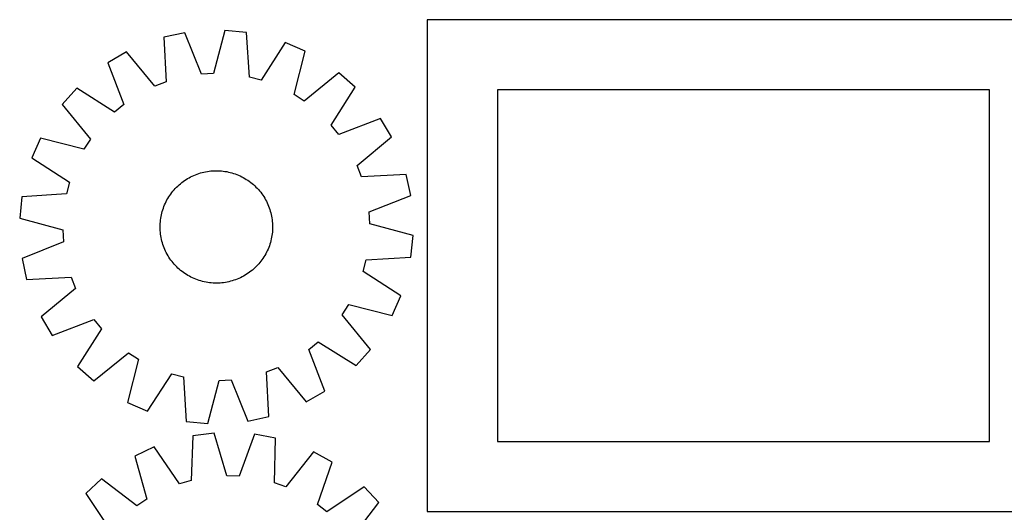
# Model space of a CAD drawing. Header units: millimetres. Extents: x 7 to 1493, y 7 to 2993.
# Tile 6 of 14: x 7 to 707, y 1291 to 1642. Entities that reach past the tile are written whole.
import ezdxf

# ---------------------------------------------------------------- set-up
doc = ezdxf.new("R2010")
doc.units = ezdxf.units.MM
doc.layers.add('CUT', color=7, linetype='CONTINUOUS', true_color=0x000000)

msp = doc.modelspace()

# ---------------------------------------------------------------- linework, layer by layer
at = {"layer": 'CUT'}
for p, q in [((746.388016, 1641.717208), (296.388016, 1641.717208)), ((296.388016, 1641.717208), (296.388016, 1291.717208)), ((124.150476, 1632.477154), (109.119971, 1629.188619)), ((135.873314, 1602.955131), (124.150476, 1632.477154)), ((152.640809, 1634.140508), (144.433081, 1603.454877)), ((167.951882, 1632.623408), (152.640809, 1634.140508)), ((169.978156, 1600.92374), (167.951882, 1632.623408)), ((109.119971, 1629.188619), (110.796339, 1597.468523)), ((195.561804, 1625.401355), (178.273409, 1598.753913)), ((209.65469, 1619.227126), (195.561804, 1625.401355)), ((82.538059, 1618.802679), (69.259412, 1611.030415)), ((102.809946, 1594.348122), (82.538059, 1618.802679)), ((201.786055, 1588.452797), (209.65469, 1619.227126)), ((69.259412, 1611.030415), (80.655782, 1581.380837)), ((233.681549, 1603.82661), (209.004796, 1583.825794)), ((245.176738, 1593.599628), (233.681549, 1603.82661)), ((110.796339, 1597.468523), (102.809946, 1594.348122)), ((144.433081, 1603.454877), (135.873314, 1602.955131)), ((178.273409, 1598.753913), (169.978156, 1600.92374)), ((47.187943, 1592.938536), (36.960961, 1581.443346)), ((74.024527, 1575.945228), (47.187943, 1592.938536)), ((228.183431, 1566.763043), (245.176738, 1593.599628)), ((696.388016, 1591.717208), (346.388016, 1591.717208)), ((346.388016, 1591.717208), (346.388016, 1341.717208)), ((696.388016, 1341.717208), (696.388016, 1591.717208)), ((209.004796, 1583.825794), (201.786055, 1588.452797)), ((36.960961, 1581.443346), (56.961777, 1556.766593)), ((80.655782, 1581.380837), (74.024527, 1575.945228)), ((263.268617, 1571.528159), (233.619039, 1560.131789)), ((271.040881, 1558.249512), (263.268617, 1571.528159)), ((233.619039, 1560.131789), (228.183431, 1566.763043)), ((21.560445, 1557.416488), (15.386216, 1543.323602)), ((52.334774, 1549.547853), (21.560445, 1557.416488)), ((56.961777, 1556.766593), (52.334774, 1549.547853)), ((246.586325, 1537.977625), (271.040881, 1558.249512)), ((15.386216, 1543.323602), (42.033658, 1526.035207)), ((138.886481, 1533.540929), (140.123627, 1533.761104)), ((140.123627, 1533.761104), (141.367078, 1533.942312)), ((141.367078, 1533.942312), (142.615607, 1534.084372)), ((142.615607, 1534.084372), (143.867983, 1534.187145)), ((143.867983, 1534.187145), (145.122968, 1534.250529)), ((145.122968, 1534.250529), (146.379326, 1534.274461)), ((146.379326, 1534.274461), (147.635815, 1534.258919)), ((147.635815, 1534.258919), (148.891196, 1534.203917)), ((148.891196, 1534.203917), (150.14423, 1534.10951)), ((150.14423, 1534.10951), (151.39368, 1533.975791)), ((151.39368, 1533.975791), (152.638314, 1533.802891)), ((152.638314, 1533.802891), (153.876902, 1533.590982)), ((153.876902, 1533.590982), (155.108224, 1533.340273)), ((249.706725, 1529.991232), (246.586325, 1537.977625)), ((122.893555, 1526.556679), (123.919211, 1527.282651)), ((123.919211, 1527.282651), (124.967165, 1527.976048)), ((124.967165, 1527.976048), (126.036382, 1528.636186)), ((126.036382, 1528.636186), (127.125807, 1529.262413)), ((127.125807, 1529.262413), (128.234364, 1529.854111)), ((128.234364, 1529.854111), (129.360961, 1530.410697)), ((129.360961, 1530.410697), (130.504484, 1530.931621)), ((130.504484, 1530.931621), (131.663805, 1531.416369)), ((131.663805, 1531.416369), (132.837781, 1531.864463)), ((132.837781, 1531.864463), (134.025252, 1532.27546)), ((134.025252, 1532.27546), (135.225047, 1532.648955)), ((135.225047, 1532.648955), (136.435982, 1532.98458)), ((136.435982, 1532.98458), (137.656861, 1533.282002)), ((137.656861, 1533.282002), (138.886481, 1533.540929)), ((155.108224, 1533.340273), (156.331062, 1533.05101)), ((156.331062, 1533.05101), (157.544211, 1532.72348)), ((157.544211, 1532.72348), (158.746474, 1532.358005)), ((158.746474, 1532.358005), (159.936663, 1531.954947)), ((159.936663, 1531.954947), (161.113605, 1531.514703)), ((161.113605, 1531.514703), (162.276138, 1531.037708)), ((162.276138, 1531.037708), (163.423114, 1530.524432)), ((163.423114, 1530.524432), (164.553402, 1529.975382)), ((164.553402, 1529.975382), (165.665886, 1529.391099)), ((165.665886, 1529.391099), (166.759468, 1528.772161)), ((166.759468, 1528.772161), (167.83307, 1528.119178)), ((167.83307, 1528.119178), (168.885631, 1527.432795)), ((168.885631, 1527.432795), (169.916113, 1526.713689)), ((169.916113, 1526.713689), (170.923498, 1525.962569)), ((281.426822, 1531.6676), (249.706725, 1529.991232)), ((284.715356, 1516.637095), (281.426822, 1531.6676)), ((42.033658, 1526.035207), (39.863831, 1517.739954)), ((114.825002, 1518.685296), (115.607394, 1519.668591)), ((115.607394, 1519.668591), (116.420286, 1520.626826)), ((116.420286, 1520.626826), (117.262875, 1521.559054)), ((117.262875, 1521.559054), (118.134331, 1522.464356)), ((118.134331, 1522.464356), (119.033793, 1523.341838)), ((119.033793, 1523.341838), (119.960374, 1524.190635)), ((119.960374, 1524.190635), (120.913159, 1525.009907)), ((120.913159, 1525.009907), (121.891207, 1525.798848)), ((121.891207, 1525.798848), (122.893555, 1526.556679)), ((170.923498, 1525.962569), (171.906794, 1525.180177)), ((171.906794, 1525.180177), (172.865028, 1524.367285)), ((172.865028, 1524.367285), (173.797257, 1523.524695)), ((173.797257, 1523.524695), (174.702559, 1522.65324)), ((174.702559, 1522.65324), (175.580041, 1521.753777)), ((175.580041, 1521.753777), (176.428837, 1520.827197)), ((176.428837, 1520.827197), (177.24811, 1519.874412)), ((177.24811, 1519.874412), (178.037051, 1518.896363)), ((8.164163, 1515.71368), (6.647063, 1500.402607)), ((39.863831, 1517.739954), (8.164163, 1515.71368)), ((110.812189, 1512.3152), (111.396471, 1513.427684)), ((111.396471, 1513.427684), (112.01541, 1514.521266)), ((112.01541, 1514.521266), (112.668392, 1515.594868)), ((112.668392, 1515.594868), (113.354776, 1516.647429)), ((113.354776, 1516.647429), (114.073882, 1517.67791)), ((114.073882, 1517.67791), (114.825002, 1518.685296)), ((178.037051, 1518.896363), (178.794881, 1517.894016)), ((178.794881, 1517.894016), (179.520853, 1516.86836)), ((179.520853, 1516.86836), (180.21425, 1515.820406)), ((180.21425, 1515.820406), (180.874388, 1514.751189)), ((180.874388, 1514.751189), (181.500615, 1513.661764)), ((181.500615, 1513.661764), (182.092314, 1512.553207)), ((255.193333, 1504.914257), (284.715356, 1516.637095)), ((108.064091, 1505.306009), (108.429566, 1506.508271)), ((108.429566, 1506.508271), (108.832624, 1507.698461)), ((108.832624, 1507.698461), (109.272868, 1508.875403)), ((109.272868, 1508.875403), (109.749863, 1510.037935)), ((109.749863, 1510.037935), (110.263139, 1511.184912)), ((110.263139, 1511.184912), (110.812189, 1512.3152)), ((182.092314, 1512.553207), (182.6489, 1511.42661)), ((182.6489, 1511.42661), (183.169824, 1510.283087)), ((183.169824, 1510.283087), (183.654572, 1509.123766)), ((183.654572, 1509.123766), (184.102666, 1507.94979)), ((184.102666, 1507.94979), (184.513663, 1506.762319)), ((184.513663, 1506.762319), (184.887158, 1505.562524)), ((184.887158, 1505.562524), (185.222782, 1504.351589)), ((6.647063, 1500.402607), (37.332694, 1492.194879)), ((106.678061, 1497.906028), (106.81178, 1499.155478)), ((106.81178, 1499.155478), (106.98468, 1500.400112)), ((106.98468, 1500.400112), (107.196589, 1501.6387)), ((107.196589, 1501.6387), (107.447298, 1502.870021)), ((107.447298, 1502.870021), (107.736561, 1504.09286)), ((107.736561, 1504.09286), (108.064091, 1505.306009)), ((185.222782, 1504.351589), (185.520204, 1503.130709)), ((185.520204, 1503.130709), (185.779131, 1501.90109)), ((185.779131, 1501.90109), (185.999307, 1500.663944)), ((185.999307, 1500.663944), (186.180514, 1499.420493)), ((186.180514, 1499.420493), (186.322574, 1498.171964)), ((255.693079, 1496.35449), (255.193333, 1504.914257)), ((37.332694, 1492.194879), (37.83244, 1483.635111)), ((106.51311, 1494.141124), (106.528652, 1495.397613)), ((106.537042, 1492.884766), (106.51311, 1494.141124)), ((106.528652, 1495.397613), (106.583654, 1496.652994)), ((106.600426, 1491.62978), (106.537042, 1492.884766)), ((106.583654, 1496.652994), (106.678061, 1497.906028)), ((106.703199, 1490.377405), (106.600426, 1491.62978)), ((186.322574, 1498.171964), (186.425347, 1496.919588)), ((186.44212, 1491.896375), (186.347712, 1490.643341)), ((186.425347, 1496.919588), (186.488731, 1495.664602)), ((186.497121, 1493.151756), (186.44212, 1491.896375)), ((186.488731, 1495.664602), (186.512664, 1494.408245)), ((186.512664, 1494.408245), (186.497121, 1493.151756)), ((286.37871, 1488.146761), (255.693079, 1496.35449)), ((106.845259, 1489.128875), (106.703199, 1490.377405)), ((107.026467, 1487.885424), (106.845259, 1489.128875)), ((107.246642, 1486.648279), (107.026467, 1487.885424)), ((107.505569, 1485.418659), (107.246642, 1486.648279)), ((107.802991, 1484.19778), (107.505569, 1485.418659)), ((185.578475, 1485.679347), (185.289212, 1484.456509)), ((185.829184, 1486.910668), (185.578475, 1485.679347)), ((186.041094, 1488.149257), (185.829184, 1486.910668)), ((186.213993, 1489.39389), (186.041094, 1488.149257)), ((186.347712, 1490.643341), (186.213993, 1489.39389)), ((284.861611, 1472.835689), (286.37871, 1488.146761)), ((37.83244, 1483.635111), (8.310417, 1471.912274)), ((108.138616, 1482.986845), (107.802991, 1484.19778)), ((108.512111, 1481.78705), (108.138616, 1482.986845)), ((108.923108, 1480.599578), (108.512111, 1481.78705)), ((109.371201, 1479.425603), (108.923108, 1480.599578)), ((109.85595, 1478.266281), (109.371201, 1479.425603)), ((110.376874, 1477.122758), (109.85595, 1478.266281)), ((183.27591, 1478.511433), (182.762634, 1477.364457)), ((183.752906, 1479.673966), (183.27591, 1478.511433)), ((184.19315, 1480.850908), (183.752906, 1479.673966)), ((184.596208, 1482.041097), (184.19315, 1480.850908)), ((184.961682, 1483.24336), (184.596208, 1482.041097)), ((185.289212, 1484.456509), (184.961682, 1483.24336)), ((8.310417, 1471.912274), (11.598952, 1456.881769)), ((110.93346, 1475.996162), (110.376874, 1477.122758)), ((111.525158, 1474.887605), (110.93346, 1475.996162)), ((112.151385, 1473.79818), (111.525158, 1474.887605)), ((112.811523, 1472.728963), (112.151385, 1473.79818)), ((113.50492, 1471.681009), (112.811523, 1472.728963)), ((114.230892, 1470.655352), (113.50492, 1471.681009)), ((114.988723, 1469.653005), (114.230892, 1470.655352)), ((178.951891, 1470.871458), (178.200771, 1469.864072)), ((179.670997, 1471.90194), (178.951891, 1470.871458)), ((180.357381, 1472.954501), (179.670997, 1471.90194)), ((181.010364, 1474.028102), (180.357381, 1472.954501)), ((181.629302, 1475.121685), (181.010364, 1474.028102)), ((182.213584, 1476.234169), (181.629302, 1475.121685)), ((182.762634, 1477.364457), (182.213584, 1476.234169)), ((250.992115, 1462.514162), (253.161943, 1470.809415)), ((253.161943, 1470.809415), (284.861611, 1472.835689)), ((115.777664, 1468.674957), (114.988723, 1469.653005)), ((116.596936, 1467.722172), (115.777664, 1468.674957)), ((117.445733, 1466.795591), (116.596936, 1467.722172)), ((118.323215, 1465.896129), (117.445733, 1466.795591)), ((119.228517, 1465.024673), (118.323215, 1465.896129)), ((120.160745, 1464.182083), (119.228517, 1465.024673)), ((121.118979, 1463.369192), (120.160745, 1464.182083)), ((172.112614, 1463.539461), (171.134566, 1462.75052)), ((173.065399, 1464.358734), (172.112614, 1463.539461)), ((173.99198, 1465.20753), (173.065399, 1464.358734)), ((174.891442, 1466.085012), (173.99198, 1465.20753)), ((175.762898, 1466.990314), (174.891442, 1466.085012)), ((176.605487, 1467.922543), (175.762898, 1466.990314)), ((177.418379, 1468.880777), (176.605487, 1467.922543)), ((178.200771, 1469.864072), (177.418379, 1468.880777)), ((11.598952, 1456.881769), (43.319048, 1458.558137)), ((43.319048, 1458.558137), (46.439449, 1450.571744)), ((122.102275, 1462.5868), (121.118979, 1463.369192)), ((123.10966, 1461.83568), (122.102275, 1462.5868)), ((124.140142, 1461.116573), (123.10966, 1461.83568)), ((125.192703, 1460.43019), (124.140142, 1461.116573)), ((126.266305, 1459.777207), (125.192703, 1460.43019)), ((127.359887, 1459.158269), (126.266305, 1459.777207)), ((128.472371, 1458.573987), (127.359887, 1459.158269)), ((129.602659, 1458.024937), (128.472371, 1458.573987)), ((130.749636, 1457.511661), (129.602659, 1458.024937)), ((131.912168, 1457.034665), (130.749636, 1457.511661)), ((133.08911, 1456.594421), (131.912168, 1457.034665)), ((134.2793, 1456.191363), (133.08911, 1456.594421)), ((160.187993, 1456.684905), (159.000521, 1456.273908)), ((161.361968, 1457.132999), (160.187993, 1456.684905)), ((162.52129, 1457.617747), (161.361968, 1457.132999)), ((163.664813, 1458.138671), (162.52129, 1457.617747)), ((164.791409, 1458.695257), (163.664813, 1458.138671)), ((165.899966, 1459.286956), (164.791409, 1458.695257)), ((166.989391, 1459.913183), (165.899966, 1459.286956)), ((168.058608, 1460.573321), (166.989391, 1459.913183)), ((169.106562, 1461.266718), (168.058608, 1460.573321)), ((170.132219, 1461.99269), (169.106562, 1461.266718)), ((171.134566, 1462.75052), (170.132219, 1461.99269)), ((277.639557, 1445.225767), (250.992115, 1462.514162)), ((46.439449, 1450.571744), (21.984892, 1430.299857)), ((135.481562, 1455.825889), (134.2793, 1456.191363)), ((136.694711, 1455.498359), (135.481562, 1455.825889)), ((137.91755, 1455.209096), (136.694711, 1455.498359)), ((139.148871, 1454.958387), (137.91755, 1455.209096)), ((140.387459, 1454.746477), (139.148871, 1454.958387)), ((141.632093, 1454.573578), (140.387459, 1454.746477)), ((142.881543, 1454.439859), (141.632093, 1454.573578)), ((144.134577, 1454.345451), (142.881543, 1454.439859)), ((145.389958, 1454.29045), (144.134577, 1454.345451)), ((146.646447, 1454.274907), (145.389958, 1454.29045)), ((147.902805, 1454.29884), (146.646447, 1454.274907)), ((149.157791, 1454.362224), (147.902805, 1454.29884)), ((150.410166, 1454.464997), (149.157791, 1454.362224)), ((151.658696, 1454.607057), (150.410166, 1454.464997)), ((152.902147, 1454.788264), (151.658696, 1454.607057)), ((154.139292, 1455.00844), (152.902147, 1454.788264)), ((155.368912, 1455.267367), (154.139292, 1455.00844)), ((156.589791, 1455.564789), (155.368912, 1455.267367)), ((157.800726, 1455.900413), (156.589791, 1455.564789)), ((159.000521, 1456.273908), (157.800726, 1455.900413)), ((271.465328, 1431.132881), (277.639557, 1445.225767)), ((236.063997, 1431.782775), (240.690999, 1439.001516)), ((240.690999, 1439.001516), (271.465328, 1431.132881)), ((21.984892, 1430.299857), (29.757156, 1417.02121)), ((256.064812, 1407.106022), (236.063997, 1431.782775)), ((29.757156, 1417.02121), (59.406734, 1428.41758)), ((64.842342, 1421.786325), (47.849035, 1394.949741)), ((59.406734, 1428.41758), (64.842342, 1421.786325)), ((212.369991, 1407.168532), (219.001246, 1412.60414)), ((219.001246, 1412.60414), (245.83783, 1395.610833)), ((59.344225, 1384.722759), (84.020977, 1404.723574)), ((84.020977, 1404.723574), (91.239718, 1400.096572)), ((223.766361, 1377.518954), (212.369991, 1407.168532)), ((245.83783, 1395.610833), (256.064812, 1407.106022)), ((47.849035, 1394.949741), (59.344225, 1384.722759)), ((91.239718, 1400.096572), (83.371083, 1369.322243)), ((182.229434, 1391.080846), (190.215827, 1394.201246)), ((190.215827, 1394.201246), (210.487714, 1369.74669)), ((97.463969, 1363.148014), (114.752364, 1389.795456)), ((114.752364, 1389.795456), (123.047617, 1387.625628)), ((123.047617, 1387.625628), (125.073891, 1355.92596)), ((183.905802, 1359.360749), (182.229434, 1391.080846)), ((140.384964, 1354.408861), (148.592692, 1385.094492)), ((148.592692, 1385.094492), (157.15246, 1385.594238)), ((157.15246, 1385.594238), (168.875297, 1356.072215)), ((210.487714, 1369.74669), (223.766361, 1377.518954)), ((83.371083, 1369.322243), (97.463969, 1363.148014)), ((168.875297, 1356.072215), (183.905802, 1359.360749)), ((125.073891, 1355.92596), (140.384964, 1354.408861)), ((129.748423, 1345.711507), (128.589204, 1313.968303)), ((145.012318, 1347.646465), (129.748423, 1345.711507)), ((154.055567, 1317.196598), (145.012318, 1347.646465)), ((173.537467, 1346.762325), (162.625795, 1316.930963)), ((188.652228, 1343.885776), (173.537467, 1346.762325)), ((102.34618, 1337.737618), (88.427289, 1331.180561)), ((120.356347, 1311.572591), (102.34618, 1337.737618)), ((187.843342, 1312.131714), (188.652228, 1343.885776)), ((346.388016, 1341.717208), (696.388016, 1341.717208)), ((88.427289, 1331.180561), (97.133995, 1300.632762)), ((215.508043, 1334.230153), (195.912028, 1309.230734)), ((228.994133, 1326.823675), (215.508043, 1334.230153)), ((218.412292, 1296.873727), (228.994133, 1326.823675)), ((162.625795, 1316.930963), (154.055567, 1317.196598)), ((64.830274, 1315.129184), (53.618863, 1304.591877)), ((90.044398, 1295.810212), (64.830274, 1315.129184)), ((128.589204, 1313.968303), (120.356347, 1311.572591)), ((195.912028, 1309.230734), (187.843342, 1312.131714)), ((53.618863, 1304.591877), (71.339222, 1278.229714)), ((251.551778, 1309.341728), (225.189615, 1291.62137)), ((262.089085, 1298.130318), (251.551778, 1309.341728)), ((97.133995, 1300.632762), (90.044398, 1295.810212)), ((225.189615, 1291.62137), (218.412292, 1296.873727)), ((242.770113, 1272.916194), (262.089085, 1298.130318)), ((296.388016, 1291.717208), (746.388016, 1291.717208))]:
    msp.add_line(p, q, dxfattribs=at)

doc.saveas('drawing.dxf')
